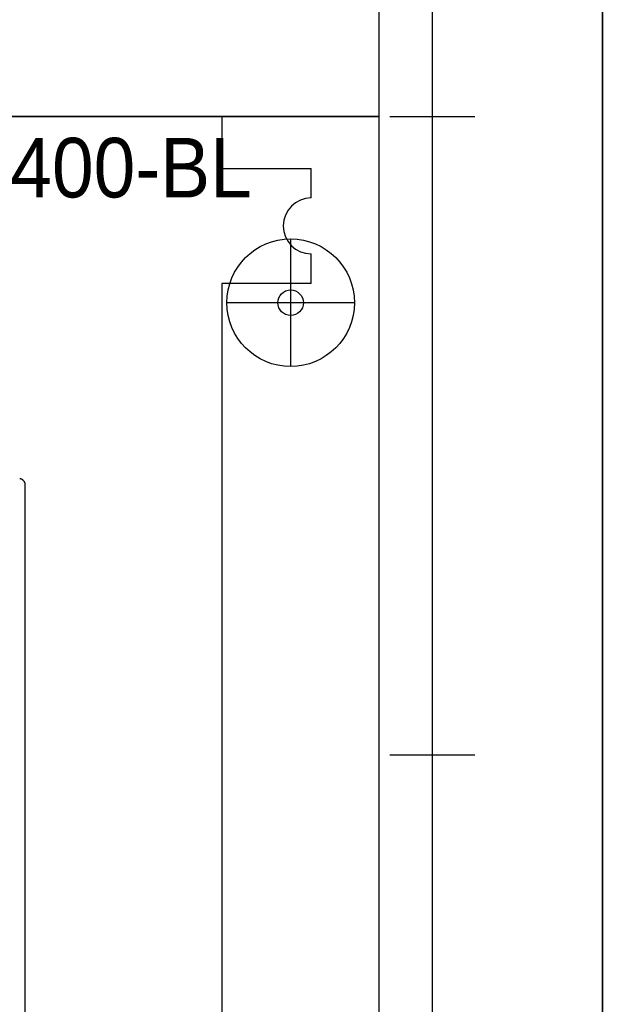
# Model space of a CAD drawing. Header units: millimetres. Extents: x 70863 to 97198, y -18528 to 3008.
# Tile 30 of 148: x 91613 to 91753, y -15865 to -15634. Entities that reach past the tile are written whole.
import ezdxf
from ezdxf.enums import TextEntityAlignment as Align

# ---------------------------------------------------------------- set-up
doc = ezdxf.new("R2010")
doc.units = ezdxf.units.MM
for name, color, linetype, lineweight in [('2DE_OBJ_EATON-Apparatus', 7, 'Continuous', 25), ('2DE_OBJ_EATON-Cabinet', 7, 'Continuous', 25), ('2DE_OBJ_EATON-Covers', 7, 'Continuous', 25), ('2DE_OBJ_EATON-MountingPlate', 7, 'Continuous', 25), ('2DE_TXTMARK', 41, 'Continuous', 18), ('2DE_TXTNUM', 11, 'Continuous', 18)]:
    doc.layers.add(name, color=color, linetype=linetype, lineweight=lineweight)
doc.layers.add('CP_DETAL_GRID', color=7, linetype='Continuous')
doc.styles.add('CP_ATTR', font='arial.ttf')
doc.styles.add('CP_ELATT', font='arial.ttf')

# ---------------------------------------------------------------- blocks, each defined once
blk = doc.blocks.new('2de_etn_prod_cac0051_odnnx')
blk.add_lwpolyline([(0, 300), (0, 0), (320, 0), (320, 300)], close=True)
at = {"linetype": 'ByBlock', "style": 'CP_ATTR', "flags": 9}
for tag in ['MARK3', 'FUNCTION', 'GROUP', 'NUMBER', 'WEIGHT', 'LINK', 'OTHER1', 'IP', 'OTHER2', 'POWER_LOSSES_CAB', 'POWER', 'VOLTAGE', 'CURRENT', 'CHARACTER', 'PRODUCER', 'ORDER-NO', 'PRODUCT-TYPE', 'MARK2', 'ARTICLE', 'NAME']:
    blk.add_attdef(tag, text='', height=0.00005, dxfattribs=at).set_placement((0, 0), align=Align.MIDDLE_LEFT)
at = {"layer": '2DE_TXTMARK', "linetype": 'ByBlock', "style": 'CP_ATTR', "width": 0.8, "flags": 8}
blk.add_attdef('MARK1', text='', height=14, dxfattribs=at).set_placement((290, 295), align=Align.TOP_RIGHT)
blk = doc.blocks.new('2de_etn_prod_cac0053_f425fv5')
for p, q in [((299.14, 371.25), (299.14, 341.25)), ((314.14, 356.25), (284.14, 356.25))]:
    blk.add_line(p, q)
blk.add_lwpolyline([(0, 400), (0, 0), (320, 0), (320, 400)], close=True)
for radius in [15, 3]:
    blk.add_circle((299.14, 356.25), radius)
at = {"linetype": 'ByBlock', "style": 'CP_ATTR', "flags": 9}
for tag in ['MARK3', 'FUNCTION', 'GROUP', 'NUMBER', 'WEIGHT', 'LINK', 'OTHER1', 'IP', 'OTHER2', 'POWER_LOSSES_CAB', 'POWER', 'VOLTAGE', 'CURRENT', 'CHARACTER', 'PRODUCER', 'ORDER-NO', 'PRODUCT-TYPE', 'MARK2', 'ARTICLE', 'NAME']:
    blk.add_attdef(tag, text='', height=0.00005, dxfattribs=at).set_placement((0, 0), align=Align.MIDDLE_LEFT)
at = {"layer": '2DE_TXTMARK', "linetype": 'ByBlock', "style": 'CP_ATTR', "width": 0.8, "flags": 8}
blk.add_attdef('MARK1', text='', height=14, dxfattribs=at).set_placement((290, 395), align=Align.TOP_RIGHT)
blk = doc.blocks.new('2de_etn_prod_cac0291_fk3309y')
for p, q in [((21, 400), (267, 400)), ((267, 400), (267, 387.8)), ((267, 387.8), (288, 387.8)), ((288, 380.87), (288, 387.8)), ((288, 360.8), (288, 367.73)), ((288, 360.8), (267, 360.8)), ((267, 360.8), (267, 39.2))]:
    blk.add_line(p, q)
blk.add_arc((288, 374.3), 6.57, 90, 270)
at = {"linetype": 'ByBlock', "style": 'CP_ATTR', "flags": 9}
for tag in ['MARK3', 'FUNCTION', 'GROUP', 'NUMBER', 'WEIGHT', 'LINK', 'OTHER1', 'IP', 'OTHER2', 'POWER_LOSSES_CAB', 'POWER', 'VOLTAGE', 'CURRENT', 'CHARACTER', 'PRODUCER', 'ORDER-NO', 'PRODUCT-TYPE', 'MARK2', 'ARTICLE', 'NAME']:
    blk.add_attdef(tag, text='', height=0.00005, dxfattribs=at).set_placement((0, 0), align=Align.MIDDLE_LEFT)
at = {"layer": '2DE_TXTMARK', "linetype": 'ByBlock', "style": 'CP_ATTR', "width": 0.8, "flags": 8}
blk.add_attdef('MARK1', text='', height=14, dxfattribs=at).set_placement((262, 395), align=Align.TOP_RIGHT)
blk = doc.blocks.new('2de_etn_prod_3_0923_5yh7wz4')
blk.add_line((140, 30.31), (140, 243.19))
blk.add_open_spline([(140, 243.19), (140, 243.24), (140, 243.34), (139.97, 243.49), (139.94, 243.63), (139.89, 243.77), (139.83, 243.9), (139.75, 244.03), (139.67, 244.14), (139.57, 244.25), (139.47, 244.35), (139.36, 244.43), (139.24, 244.51), (139.11, 244.57), (138.97, 244.62), (138.83, 244.66), (138.73, 244.67), (138.69, 244.68)], degree=3, knots=[0, 0, 0, 0, 0.00134793, 0.00267424, 0.00397763, 0.00527432, 0.00654753, 0.00781962, 0.00908577, 0.01035935, 0.01161915, 0.01288766, 0.01415638, 0.0154418, 0.01672838, 0.01803373, 0.01936004, 0.01936004, 0.01936004, 0.01936004])
at = {"linetype": 'ByBlock', "style": 'CP_ATTR', "flags": 9}
for tag, p in [('NAME', (0, 30.31)), ('ARTICLE', (0, 30.31)), ('MARK2', (0, 30.31)), ('PRODUCT-TYPE', (0, 30.31)), ('ORDER-NO', (0, 30.31)), ('PRODUCER', (0, 30.31)), ('CHARACTER', (0, 30.31)), ('CURRENT', (0, 30.31)), ('VOLTAGE', (0, 30.31)), ('POWER', (0, 30.31)), ('POWER_LOSSES', (0, 30.31)), ('NUMBER_OF_POLES', (0, 30.31)), ('IP', (0, 30.31)), ('TEXT_01', (0, 30.31)), ('LINK', (0, 30.31)), ('OTHER', (0, 30.31)), ('NUMBER', (0, 30.31)), ('GROUP', (0, 30.31)), ('FUNCTION', (0, 30.31)), ('MARK3', (0, 30.31)), ('MARK8', (0, 0)), ('MARK7', (0, 0)), ('MARK6', (0, 0)), ('MARK5', (0, 0)), ('MARK4', (0, 0)), ('TEXT_03', (0, 0)), ('TEXT_02', (0, 0))]:
    blk.add_attdef(tag, text='', height=0.00005, dxfattribs=at).set_placement(p, align=Align.MIDDLE_LEFT)
at = {"layer": '2DE_TXTMARK', "linetype": 'ByBlock', "style": 'CP_ATTR', "width": 0.8, "flags": 8}
blk.add_attdef('MARK1', text='', height=7, dxfattribs=at).set_placement((70, 292.3), align=Align.CENTER)
at = {"layer": '2DE_TXTNUM', "style": 'CP_ELATT', "width": 0.8}
blk.add_attdef('TAG', text='', height=7, dxfattribs=at).set_placement((70, 279), align=Align.CENTER)

msp = doc.modelspace()

# ---------------------------------------------------------------- linework, layer by layer
at = {"layer": '2DE_OBJ_EATON-Cabinet'}
for points in [[(91324.84, -15331.421), (91324.84, -17331.421), (91749.84, -17331.421), (91749.84, -15331.421)], [(91749.84, -15331.421), (91749.84, -17331.421), (92349.84, -17331.421), (92349.84, -15331.421)], [(91364.84, -17306.421), (91709.84, -17306.421), (91709.84, -15356.421), (91364.84, -15356.421)]]:
    msp.add_lwpolyline(points, close=True, dxfattribs=at)
at = {"layer": 'CP_DETAL_GRID'}
for p, q in [((91709.84, -15666.421), (91709.84, -15646.421)), ((91699.84, -15656.421), (91719.84, -15656.421)), ((91709.84, -15816.421), (91709.84, -15796.421)), ((91699.84, -15806.421), (91719.84, -15806.421))]:
    msp.add_line(p, q, dxfattribs=at)

# ---------------------------------------------------------------- block references
at = {"layer": '2DE_OBJ_EATON-Apparatus'}
msp.add_blockref('2de_etn_prod_3_0923_5yh7wz4', (91474.085, -15986.209), dxfattribs=at)
at = {"layer": '2DE_OBJ_EATON-Covers'}
msp.add_blockref('2de_etn_prod_cac0051_odnnx', (91377.34, -15656.421), dxfattribs=at)
ref = msp.add_blockref('2de_etn_prod_cac0053_f425fv5', (91377.34, -16056.421), dxfattribs=at)
ref.add_attrib('MARK1', 'BPZ-FP-400/400-BL', dxfattribs={"layer": '2DE_TXTMARK', "linetype": 'ByBlock', "height": 14, "style": 'CP_ATTR', "width": 0.9, "flags": 8}).set_placement((91667.34, -15661.421), align=Align.TOP_RIGHT)
at = {"layer": '2DE_OBJ_EATON-MountingPlate'}
msp.add_blockref('2de_etn_prod_cac0291_fk3309y', (91393.34, -16056.421), dxfattribs=at)

doc.saveas('drawing.dxf')
